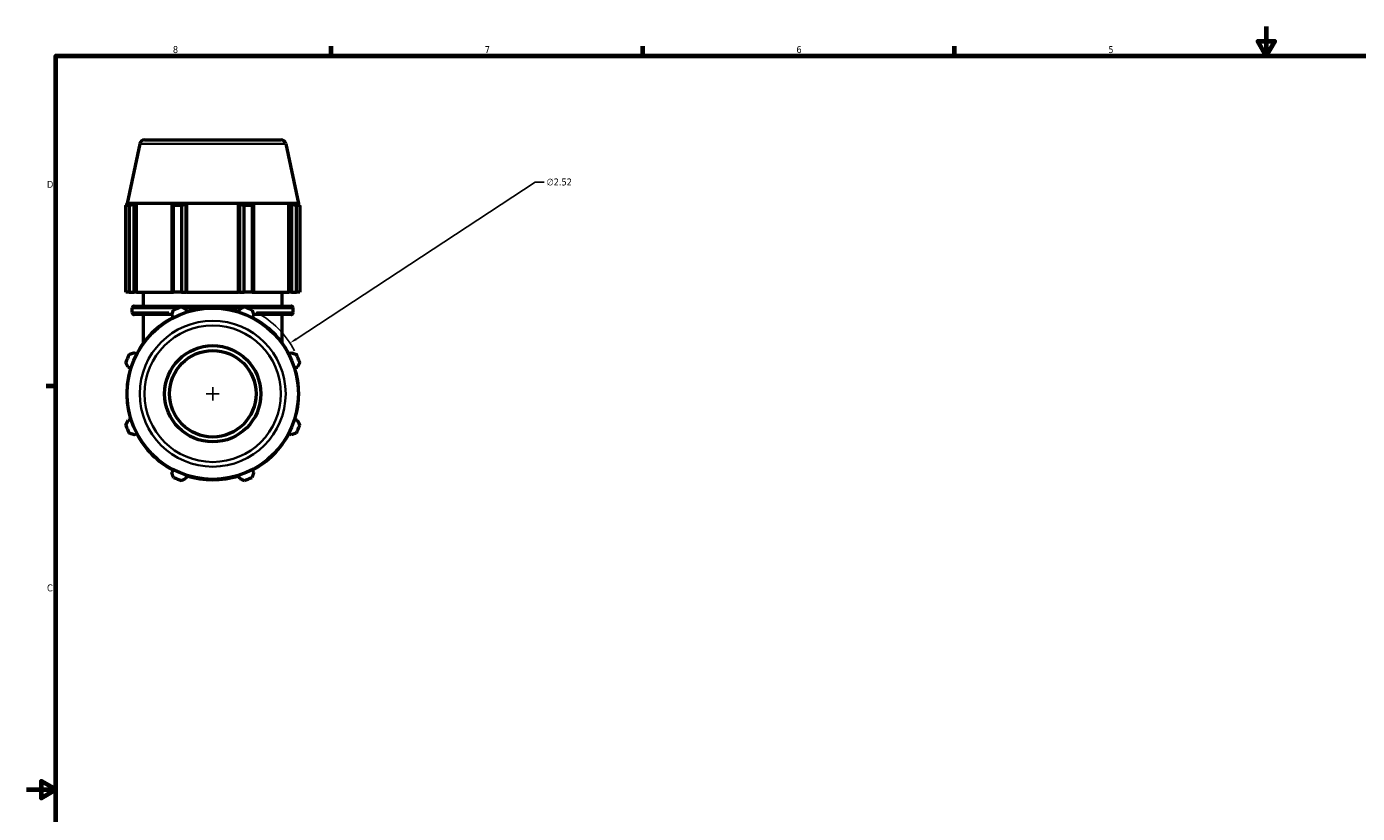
# Model space of a CAD drawing. Header units: inches. Extents: x 0.1 to 63.5, y -23.5 to 45.1.
# Tile 3 of 7: x 0.1 to 18.2, y 10.7 to 21.4. Entities that reach past the tile are written whole.
import ezdxf

# ---------------------------------------------------------------- set-up
doc = ezdxf.new("R2010")
doc.units = ezdxf.units.IN
doc.header["$MEASUREMENT"] = 0
for name, color, linetype, lineweight in [('Border (ANSI)', 7, 'Continuous', 70), ('Dimension (ANSI)', 7, 'Continuous', 25), ('Visible (ANSI)', 7, 'Continuous', 50), ('Visible Narrow (ANSI)', 7, 'Continuous', 35)]:
    doc.layers.add(name, color=color, linetype=linetype, lineweight=lineweight)
doc.styles.add('Note Text (ANSI)', font='tahoma.ttf')
doc.dimstyles.new('Default (ANSI)', dxfattribs={"dimtxt": 0.094488, "dimasz": 0.098425, "dimexe": 0.125, "dimexo": 0.0625, "dimgap": 0.031496, "dimtad": 0, "dimtih": 1, "dimtoh": 1, "dimrnd": 1e-08, "dimzin": 4, "dimdsep": 46, "dimtxsty": 'Note Text (ANSI)', "dimcen": 0.09, "dimdle": 0.393701, "dimclrd": 256, "dimclre": 256, "dimclrt": 5, "dimadec": 0, "dimazin": 1, "dimtfac": 1, "dimtofl": 0, "dimtmove": 0, "dimatfit": 3, "dimfxl": 1, "dimtolj": 1, "dimtzin": 4, "dimlwd": -1, "dimlwe": -1, "dimarcsym": 0})

# ---------------------------------------------------------------- blocks, each defined once
blk = doc.blocks.new('Borders Default Border')
at = {"layer": 'Border (ANSI)'}
for p, q in [((4.25, 21), (4.25, 21.134)), ((8.5, 21), (8.5, 21.134)), ((12.75, 21), (12.75, 21.134)), ((0.5, 16.5), (0.366, 16.5))]:
    blk.add_line(p, q, dxfattribs=at)
at = {"layer": 'Border (ANSI)', "flags": 128}
for points in [[(17, 21.4), (17, 21), (16.885, 21.2), (17.115, 21.2), (17, 21)], [(0.5, 1), (0.5, 21), (33.5, 21), (33.5, 1), (0.5, 1)], [(0.1, 11), (0.5, 11), (0.3, 11.115), (0.3, 10.885), (0.5, 11)]]:
    blk.add_lwpolyline(points, dxfattribs=at)
at = {"layer": 'Border (ANSI)', "color": 5, "true_color": 0x0000ff, "char_height": 0.0945, "attachment_point": 7, "style": 'Note Text (ANSI)'}
for s, insert in [('8', (2.094, 21.038)), ('7', (6.346, 21.04)), ('6', (10.595, 21.038)), ('5', (14.847, 21.038)), ('D', (0.378, 19.203)), ('C', (0.378, 13.701))]:
    blk.add_mtext(s, dxfattribs=dict(at, insert=insert))
blk = doc.blocks.new('*D11')
at = {"layer": 'Defpoints', "color": 0, "transparency": 16777216}
for p in [(3.691, 17.087), (1.584, 15.705)]:
    blk.add_point(p, dxfattribs=at)
at = {"layer": 'Dimension (ANSI)', "transparency": 16777216}
for p, q in [((7.032, 19.279), (3.773, 17.141)), ((7.157, 19.279), (7.032, 19.279)), ((2.547, 16.396), (2.727, 16.396)), ((2.637, 16.306), (2.637, 16.486))]:
    blk.add_line(p, q, dxfattribs=at)
blk.add_arc((2.637, 16.396), 1.26, 27.5852, 61.9499, dxfattribs=at)
blk.add_solid([(3.764, 17.155), (3.782, 17.127), (3.691, 17.087)], dxfattribs=at)
at = {"layer": 'Dimension (ANSI)', "color": 5, "transparency": 16777216, "insert": (7.189, 19.33), "char_height": 0.0945, "attachment_point": 1, "style": 'Note Text (ANSI)'}
blk.add_mtext('\\A1;∅2.52', dxfattribs=at)

msp = doc.modelspace()

# ---------------------------------------------------------------- linework, layer by layer
at = {"layer": 'Visible (ANSI)'}
for p, q in [((1.6431, 19.804), (1.4703, 18.991)), ((1.7072, 19.856), (3.5676, 19.856)), ((3.6317, 19.804), (3.8046, 18.991)), ((1.4974, 18.9608), (1.4519, 18.9608)), ((1.4519, 17.78), (1.4519, 18.9608)), ((1.4703, 18.991), (1.4656, 18.9894)), ((1.5199, 18.9894), (1.4656, 18.9894)), ((1.4656, 18.9679), (1.4656, 18.9894)), ((3.8046, 18.991), (1.4703, 18.991)), ((1.5199, 18.9894), (1.4838, 18.9772)), ((1.4974, 18.9608), (1.4974, 17.78)), ((1.5645, 18.9772), (1.598, 18.9894)), ((1.5645, 17.78), (1.5645, 18.9772)), ((1.598, 17.78), (1.598, 18.9894)), ((2.0963, 18.9894), (1.598, 18.9894)), ((2.0963, 18.9894), (2.0789, 18.9772)), ((2.0789, 18.9772), (2.0789, 17.78)), ((2.2108, 18.9608), (2.1008, 18.9608)), ((2.1008, 17.78), (2.1008, 18.9608)), ((2.2108, 18.9608), (2.2108, 17.78)), ((2.2737, 18.9772), (2.2851, 18.9894)), ((2.2737, 17.78), (2.2737, 18.9772)), ((2.2851, 17.78), (2.2851, 18.9894)), ((2.9898, 18.9894), (2.2851, 18.9894)), ((2.9898, 17.78), (2.9898, 18.9894)), ((2.9898, 18.9894), (3.0012, 18.9772)), ((3.0012, 18.9772), (3.0012, 17.78)), ((3.1741, 18.9608), (3.0641, 18.9608)), ((3.0641, 17.78), (3.0641, 18.9608)), ((3.1741, 18.9608), (3.1741, 17.78)), ((3.196, 18.9772), (3.1785, 18.9894)), ((3.6768, 18.9894), (3.1785, 18.9894)), ((3.196, 17.78), (3.196, 18.9772)), ((3.6768, 17.78), (3.6768, 18.9894)), ((3.6768, 18.9894), (3.7104, 18.9772)), ((3.7104, 18.9772), (3.7104, 17.78)), ((3.791, 18.9772), (3.755, 18.9894)), ((3.8092, 18.9894), (3.755, 18.9894)), ((3.823, 18.9608), (3.7774, 18.9608)), ((3.7774, 17.78), (3.7774, 18.9608)), ((3.8046, 18.991), (3.8092, 18.9894)), ((3.8092, 18.9679), (3.8092, 18.9894)), ((3.823, 18.9608), (3.823, 17.78)), ((1.4974, 17.78), (1.4519, 17.78)), ((1.4974, 17.78), (1.5645, 17.78)), ((1.598, 17.78), (1.5645, 17.78)), ((1.598, 17.78), (2.0789, 17.78)), ((1.6924, 17.5908), (1.6924, 17.78)), ((2.0789, 17.78), (2.1008, 17.78)), ((2.2108, 17.78), (2.1008, 17.78)), ((2.2108, 17.78), (2.2737, 17.78)), ((2.2851, 17.78), (2.2737, 17.78)), ((2.2851, 17.78), (2.9898, 17.78)), ((3.0012, 17.78), (2.9898, 17.78)), ((3.0012, 17.78), (3.0641, 17.78)), ((3.1741, 17.78), (3.0641, 17.78)), ((3.1741, 17.78), (3.196, 17.78)), ((3.196, 17.78), (3.6768, 17.78)), ((3.5824, 17.5908), (3.5824, 17.78)), ((3.7104, 17.78), (3.6768, 17.78)), ((3.7104, 17.78), (3.7774, 17.78)), ((3.823, 17.78), (3.7774, 17.78)), ((1.5412, 17.5016), (1.5412, 17.5645)), ((1.5674, 17.5908), (3.7074, 17.5908)), ((2.081, 17.4754), (1.5674, 17.4754)), ((1.6924, 17.0888), (1.6924, 17.4754)), ((2.0789, 17.4689), (2.0963, 17.4354)), ((2.2851, 17.5135), (2.2737, 17.5496)), ((3.0012, 17.5496), (2.9898, 17.5135)), ((3.1785, 17.4354), (3.196, 17.4689)), ((3.7074, 17.4754), (3.1938, 17.4754)), ((3.5824, 17.0888), (3.5824, 17.4754)), ((3.7336, 17.5016), (3.7336, 17.5645)), ((1.598, 16.937), (1.5645, 16.9545)), ((3.7104, 16.9545), (3.6768, 16.937)), ((1.4838, 16.7597), (1.5199, 16.7483)), ((3.755, 16.7483), (3.791, 16.7597)), ((1.5199, 16.0436), (1.4838, 16.0322)), ((3.791, 16.0322), (3.755, 16.0436)), ((1.5645, 15.8374), (1.598, 15.8549)), ((3.6768, 15.8549), (3.7104, 15.8374)), ((2.0963, 15.3566), (2.0789, 15.323)), ((2.2737, 15.2423), (2.2851, 15.2784)), ((2.9898, 15.2784), (3.0012, 15.2423)), ((3.196, 15.323), (3.1785, 15.3566))]:
    msp.add_line(p, q, dxfattribs=at)
for radius in [1.1671, 0.6555, 0.59]:
    msp.add_circle((2.6374, 16.396), radius, dxfattribs=at)
for centre, radius, start, end in [((1.7072, 19.7904), 0.0656, 90, 168), ((3.5676, 19.7904), 0.0656, 12, 90), ((1.5674, 17.5645), 0.0262, 90, 180), ((1.5674, 17.5016), 0.0262, 180, 270), ((2.6374, 16.396), 1.1718, 117.5, 152.5), ((2.6374, 16.396), 1.26, 109.79198, 115.20802), ((2.6374, 16.396), 1.1718, 72.5, 107.5), ((2.6374, 16.396), 1.26, 64.79198, 70.20802), ((2.6374, 16.396), 1.1718, 27.5, 62.5), ((3.7074, 17.5645), 0.0262, 0, 90), ((3.7074, 17.5016), 0.0262, 270, 0), ((2.6374, 16.396), 1.26, 154.79198, 160.20802), ((2.6374, 16.396), 1.26, 19.79198, 25.20802), ((2.6374, 16.396), 1.1718, 162.5, 197.5), ((2.6374, 16.396), 1.1718, 342.5, 17.5), ((2.6374, 16.396), 1.26, 199.79198, 205.20802), ((2.6374, 16.396), 1.26, 334.79198, 340.20802), ((2.6374, 16.396), 1.1718, 207.5, 242.5), ((2.6374, 16.396), 1.1718, 297.5, 332.5), ((2.6374, 16.396), 1.26, 244.79198, 250.20802), ((2.6374, 16.396), 1.1718, 252.5, 287.5), ((2.6374, 16.396), 1.26, 289.79198, 295.20802)]:
    msp.add_arc(centre, radius, start, end, dxfattribs=at)
for points, weights in [([(1.4519, 18.9608), (1.4682, 18.9693), (1.4838, 18.9772)], [1, 1.00078063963, 1.00074428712]), ([(1.5645, 18.9772), (1.5316, 18.9693), (1.4974, 18.9608)], [1.00074428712, 1.00078063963, 1]), ([(2.1008, 18.9608), (2.0896, 18.9693), (2.0789, 18.9772)], [1, 1.00078063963, 1.00074428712]), ([(2.2737, 18.9772), (2.2429, 18.9693), (2.2108, 18.9608)], [1.00074428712, 1.00078063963, 1]), ([(3.0641, 18.9608), (3.032, 18.9693), (3.0012, 18.9772)], [1, 1.00078063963, 1.00074428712]), ([(3.196, 18.9772), (3.1852, 18.9693), (3.1741, 18.9608)], [1.00074428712, 1.00078063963, 1]), ([(3.7774, 18.9608), (3.7432, 18.9693), (3.7104, 18.9772)], [1, 1.00078063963, 1.00074428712]), ([(3.791, 18.9772), (3.8067, 18.9693), (3.823, 18.9608)], [1.00074428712, 1.00078063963, 1]), ([(2.0789, 17.4689), (2.0896, 17.5017), (2.1008, 17.536)], [1.00074428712, 1.00078063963, 1]), ([(2.2108, 17.5815), (2.2429, 17.5652), (2.2737, 17.5496)], [1, 1.00078063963, 1.00074428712]), ([(3.0012, 17.5496), (3.032, 17.5652), (3.0641, 17.5815)], [1.00074428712, 1.00078063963, 1]), ([(3.1741, 17.536), (3.1852, 17.5017), (3.196, 17.4689)], [1, 1.00078063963, 1.00074428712]), ([(1.4974, 16.9326), (1.5316, 16.9438), (1.5645, 16.9545)], [1, 1.00078063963, 1.00074428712]), ([(3.7104, 16.9545), (3.7432, 16.9438), (3.7774, 16.9326)], [1.00074428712, 1.00078063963, 1]), ([(1.4838, 16.7597), (1.4682, 16.7905), (1.4519, 16.8226)], [1.00074428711, 1.00078063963, 1]), ([(3.823, 16.8226), (3.8067, 16.7905), (3.791, 16.7597)], [1, 1.00078063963, 1.00074428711]), ([(1.4519, 15.9693), (1.4682, 16.0014), (1.4838, 16.0322)], [1, 1.00078063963, 1.00074428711]), ([(3.791, 16.0322), (3.8067, 16.0014), (3.823, 15.9693)], [1.00074428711, 1.00078063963, 1]), ([(1.5645, 15.8374), (1.5316, 15.8482), (1.4974, 15.8593)], [1.00074428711, 1.00078063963, 1]), ([(3.7774, 15.8593), (3.7432, 15.8482), (3.7104, 15.8374)], [1, 1.00078063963, 1.00074428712]), ([(2.1008, 15.256), (2.0896, 15.2902), (2.0789, 15.323)], [1, 1.00078063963, 1.00074428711]), ([(2.2737, 15.2423), (2.2429, 15.2267), (2.2108, 15.2104)], [1.00074428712, 1.00078063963, 1]), ([(3.0641, 15.2104), (3.032, 15.2267), (3.0012, 15.2423)], [1, 1.00078063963, 1.00074428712]), ([(3.196, 15.323), (3.1852, 15.2902), (3.1741, 15.256)], [1.00074428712, 1.00078063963, 1])]:
    msp.add_rational_spline(points, weights, degree=2, dxfattribs=at)
at = {"layer": 'Visible Narrow (ANSI)'}
for p, q in [((3.6195, 19.804), (1.6554, 19.804)), ((1.5427, 17.5016), (2.0406, 17.5016)), ((2.1113, 17.5645), (1.543, 17.5645)), ((2.5349, 17.5645), (2.259, 17.5645)), ((3.0159, 17.5645), (2.7399, 17.5645)), ((3.7319, 17.5645), (3.1636, 17.5645)), ((3.2342, 17.5016), (3.7321, 17.5016))]:
    msp.add_line(p, q, dxfattribs=at)
for radius in [0.9943, 0.9302]:
    msp.add_circle((2.6374, 16.396), radius, dxfattribs=at)

# ---------------------------------------------------------------- block references
msp.add_blockref('Borders Default Border', (0, 0))

# ---------------------------------------------------------------- dimensions: what is measured, and where the dimension line sits
at = {"layer": 'Dimension (ANSI)'}
dim = msp.add_diameter_dim_2p(p1=(1.5839, 15.7048), p2=(3.6909, 17.0872), dimstyle='Default (ANSI)', override={"dimgap": 0.031496, "dimdec": 2, "dimlfac": 1, "dimtol": 0, "dimlim": 0, "dimtp": 0, "dimtm": 0, "dimtdec": 2}, dxfattribs=at)
dim.commit()
dim.dimension.update_dxf_attribs({"geometry": '*D11', "text_midpoint": (7.3607, 19.2794), "dimtype": 163})

doc.saveas('drawing.dxf')
